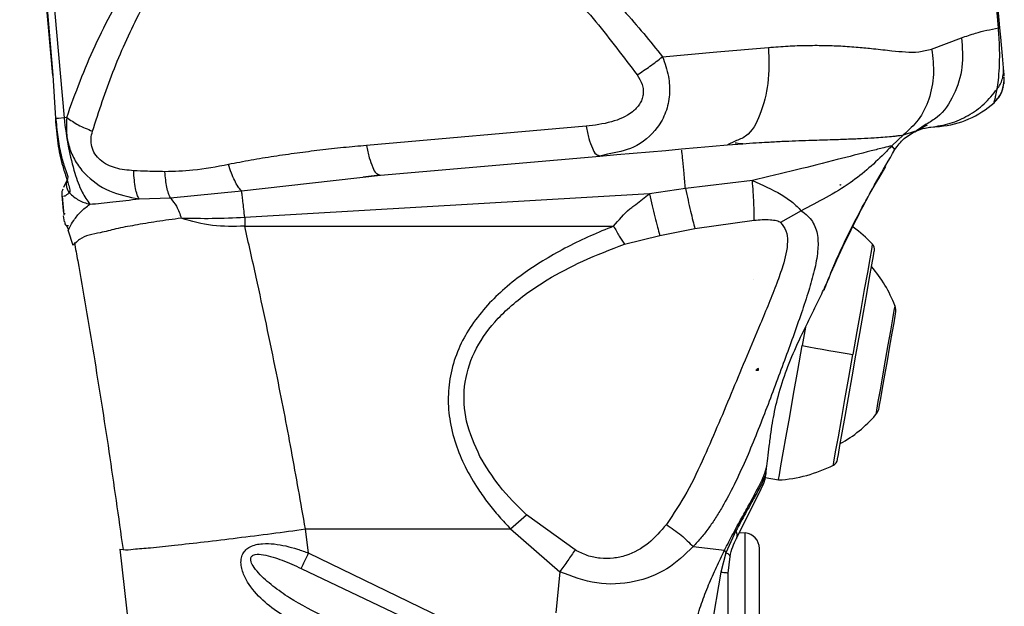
# Model space of a CAD drawing. Header units: millimetres. Extents: x 13 to 546, y 13 to 419.
# Tile 7 of 18: x 195 to 258, y 293 to 330. Entities that reach past the tile are written whole.
import ezdxf

# ---------------------------------------------------------------- set-up
doc = ezdxf.new("R2010")
doc.units = ezdxf.units.MM
doc.header["$LTSCALE"] = 2
doc.linetypes.add('SLD-Solid', pattern=[0])
doc.layers.add('DIMENSIONS', color=140, linetype='SLD-Solid', lineweight=25)
doc.styles.add('SLDTEXTSTYLE0', font='VERDANA.TTF')
doc.dimstyles.new('SLDDIMSTYLE0', dxfattribs={"dimtxt": 4.316016, "dimasz": 6.604, "dimexe": 0, "dimexo": 0.0625, "dimgap": 1.079004, "dimtad": 0, "dimtih": 1, "dimtoh": 1, "dimrnd": 1e-09, "dimzin": 12, "dimdsep": 46, "dimtxsty": 'SLDTEXTSTYLE0', "dimsah": 1, "dimcen": 0.09, "dimadec": 0, "dimazin": 3, "dimtfac": 1, "dimtofl": 0, "dimtmove": 0, "dimatfit": 3, "dimfxl": 0, "dimfrac": 2, "dimtolj": 1, "dimtzin": 12, "dimarcsym": 0})

# ---------------------------------------------------------------- blocks, each defined once
blk = doc.blocks.new('_D')
at = {"layer": 'DIMENSIONS'}
for p, q in [((231.028, 371.753), (163.2, 371.753)), ((169.55, 371.753), (169.55, 280.285)), ((163.138, 272.46), (161.688, 272.46)), ((161.688, 272.46), (161.688, 265.6)), ((175.963, 272.46), (177.413, 272.46)), ((177.413, 272.46), (177.413, 265.6)), ((161.688, 265.6), (163.138, 265.6)), ((177.413, 265.6), (175.963, 265.6)), ((169.55, 163.904), (169.55, 264.634)), ((184.778, 163.904), (163.2, 163.904))]:
    blk.add_line(p, q, dxfattribs=at)
for points in [[(169.55, 371.753), (168.534, 365.149), (170.566, 365.149)], [(169.55, 163.904), (170.566, 170.508), (168.534, 170.508)]]:
    blk.add_solid(points, dxfattribs=at)
at = {"layer": 'DIMENSIONS', "char_height": 4.2333, "attachment_point": 1, "style": 'SLDTEXTSTYLE0'}
for s, insert in [('207.8', (161.343, 278.803)), ('8.18', (163.138, 270.977))]:
    blk.add_mtext(s, dxfattribs=dict(at, insert=insert))
blk = doc.blocks.new('_D_1')
at = {"layer": 'DIMENSIONS'}
for p, q in [((231.028, 371.753), (137.18, 371.753)), ((143.53, 371.753), (143.53, 247.91)), ((135.322, 240.084), (133.873, 240.084)), ((133.873, 240.084), (133.873, 233.224)), ((151.738, 240.084), (153.187, 240.084)), ((153.187, 240.084), (153.187, 233.224)), ((133.873, 233.224), (135.322, 233.224)), ((153.187, 233.224), (151.738, 233.224)), ((143.53, 106.517), (143.53, 232.258)), ((213.478, 106.517), (137.18, 106.517))]:
    blk.add_line(p, q, dxfattribs=at)
for points in [[(143.53, 371.753), (142.514, 365.149), (144.546, 365.149)], [(143.53, 106.517), (144.546, 113.121), (142.514, 113.121)]]:
    blk.add_solid(points, dxfattribs=at)
at = {"layer": 'DIMENSIONS', "char_height": 4.2333, "attachment_point": 1, "style": 'SLDTEXTSTYLE0'}
for s, insert in [('265.2', (135.322, 246.427)), ('10.44', (135.322, 238.601))]:
    blk.add_mtext(s, dxfattribs=dict(at, insert=insert))

msp = doc.modelspace()

# ---------------------------------------------------------------- linework, layer by layer
for p, q in [((257.742, 329.905), (256.344, 345.884)), ((196.122, 336.628), (196.977, 326.857)), ((257.742, 329.905), (257.646, 329.897)), ((253.365, 328.544), (255.279, 329.266)), ((197.011, 326.865), (197.173, 324.08)), ((197.011, 326.865), (197.173, 324.08)), ((257.957, 326.109), (258.024, 326.535)), ((258.005, 326.307), (258.017, 326.762)), ((257.364, 325.102), (257.371, 325.125)), ((197.897, 324.158), (197.724, 324.128)), ((231.203, 323.591), (217.119, 322.359)), ((252.295, 323.27), (252.388, 323.299)), ((252.323, 323.272), (253.104, 323.686)), ((253.02, 323.717), (252.388, 323.299)), ((250.817, 322.345), (251.555, 323.041)), ((251.555, 323.041), (252.295, 323.27)), ((240.772, 322.637), (240.263, 322.393)), ((240.263, 322.393), (241.261, 322.47)), ((251.01, 322.092), (250.817, 322.345)), ((218.01, 320.446), (232.094, 321.678)), ((231.932, 321.695), (232.037, 321.706)), ((231.985, 321.731), (232.094, 321.678)), ((232.573, 321.807), (232.094, 321.678)), ((197.961, 320.374), (197.94, 320.189)), ((209.105, 319.443), (218.01, 320.446)), ((216.901, 320.346), (217.949, 320.472)), ((217.241, 320.387), (217.95, 320.472)), ((217.899, 320.501), (218.01, 320.446)), ((217.899, 320.5), (218.01, 320.446)), ((237.571, 319.592), (235.262, 319.252)), ((241.869, 320.108), (237.571, 319.592)), ((247.52, 319.82), (247.484, 319.82)), ((247.52, 319.854), (247.52, 319.82)), ((197.574, 319.229), (197.577, 319.159)), ((197.61, 319.1), (197.715, 317.899)), ((202.539, 318.934), (204.544, 318.993)), ((204.544, 318.993), (209.105, 319.443)), ((235.262, 319.252), (209.311, 317.739)), ((197.764, 317.471), (197.693, 317.844)), ((197.796, 317.967), (197.74, 317.971)), ((209.311, 317.739), (209.311, 317.18)), ((244.997, 318.172), (243.673, 317.418)), ((197.859, 317.241), (198.011, 316.975)), ((197.983, 316.875), (198.032, 316.987)), ((235.926, 316.595), (238.182, 317.025)), ((238.182, 317.025), (241.974, 317.568)), ((197.983, 316.875), (198.298, 315.965)), ((233.671, 316.027), (235.926, 316.595)), ((198.517, 316.156), (198.298, 315.965)), ((241.963, 313.734), (241.966, 313.735)), ((241.963, 313.734), (241.965, 313.734)), ((241.965, 313.734), (241.966, 313.735)), ((245.272, 310.707), (245.063, 309.519)), ((242.086, 307.942), (242.254, 307.942)), ((242.254, 307.942), (242.254, 308.062)), ((242.758, 301.633), (242.716, 301.237)), ((242.725, 301.301), (242.718, 301.237)), ((242.741, 301.565), (242.724, 301.301)), ((242.758, 301.633), (242.741, 301.565)), ((242.566, 300.61), (242.566, 300.61)), ((242.567, 300.61), (242.614, 300.744)), ((242.653, 300.851), (242.673, 300.891)), ((242.698, 301.051), (243.543, 300.902)), ((226.367, 297.759), (227.381, 298.67)), ((230.503, 296.411), (227.381, 298.67)), ((213.203, 297.759), (226.367, 297.759)), ((213.411, 296.214), (213.203, 297.759)), ((226.367, 297.759), (229.524, 295.018)), ((240.804, 297.634), (240.174, 296.23)), ((241.033, 297.535), (241.405, 297.502)), ((241.405, 288.504), (241.405, 297.502)), ((201.312, 296.462), (201.514, 296.434)), ((201.312, 296.462), (203.874, 273.792)), ((228.97, 288.669), (213.411, 296.214)), ((238.079, 296.628), (240.083, 296.396)), ((240.174, 296.23), (239.844, 294.992)), ((240.083, 296.396), (240.174, 296.23)), ((242.318, 288.504), (242.318, 296.506)), ((240.318, 294.924), (240.434, 295.993)), ((212.929, 295.23), (228.545, 287.799)), ((229.524, 295.018), (229.264, 292.381)), ((239.844, 294.992), (239.204, 291.298)), ((240.318, 291.076), (240.318, 294.924))]:
    msp.add_line(p, q)
at = {"flags": 128}
for points in [[(257.646, 329.897), (256.863, 338.845), (256.248, 345.875)], [(196.159, 336.603), (196.636, 331.15), (197.011, 326.865)], [(196.63, 336.644), (197.243, 329.635), (197.724, 324.128)], [(257.968, 327.331), (257.899, 328.114), (257.838, 328.814), (257.795, 329.309), (257.742, 329.905)], [(236.104, 328.052), (239.592, 328.357), (242.901, 328.646)], [(258.012, 326.823), (258.007, 326.886), (257.968, 327.331)], [(197.724, 324.128), (197.364, 324.097), (197.173, 324.08)], [(253.319, 323.535), (253.561, 323.556), (253.733, 323.571), (253.837, 323.58), (253.872, 323.583)], [(232.094, 321.678), (233.169, 321.772), (234.231, 321.865), (235.28, 321.957), (236.313, 322.047), (237.329, 322.136), (238.328, 322.223), (239.306, 322.309), (240.263, 322.393)], [(197.94, 320.189), (197.743, 319.768), (197.691, 319.656)], [(197.577, 319.159), (197.662, 318.198), (197.669, 318.115)], [(209.311, 317.18), (222.56, 317.18), (232.97, 317.18)], [(249.563, 316.036), (249.556, 315.998), (249.501, 315.689), (249.395, 315.086), (249.241, 314.215), (249.047, 313.113), (248.821, 311.83), (248.572, 310.42), (248.312, 308.946)], [(247.329, 302.214), (247.335, 302.251), (247.386, 302.542), (247.487, 303.111), (247.632, 303.934), (247.815, 304.975), (248.029, 306.187), (248.264, 307.519), (248.509, 308.911), (248.755, 310.303), (248.99, 311.635), (249.203, 312.847), (249.387, 313.888), (249.532, 314.71), (249.632, 315.28), (249.684, 315.571), (249.69, 315.608)], [(251.006, 312.086), (251, 312.051), (250.95, 311.769), (250.855, 311.23), (250.722, 310.475), (250.562, 309.568), (250.388, 308.58), (250.214, 307.592), (250.054, 306.684), (249.921, 305.93), (249.825, 305.39), (249.776, 305.109), (249.769, 305.073)], [(249.999, 305.555), (250.025, 305.702), (250.1, 306.128), (250.217, 306.792), (250.365, 307.628), (250.528, 308.555), (250.692, 309.482), (250.839, 310.318), (250.956, 310.982), (251.031, 311.408), (251.057, 311.555)], [(243.543, 300.902), (243.55, 300.938), (243.601, 301.231), (243.702, 301.805), (243.85, 302.642), (244.039, 303.713), (244.263, 304.982), (244.514, 306.406), (244.783, 307.935), (245.063, 309.519)], [(245.063, 309.519), (245.499, 309.442), (245.929, 309.366), (246.352, 309.291), (246.766, 309.218), (247.17, 309.147), (247.563, 309.078), (247.944, 309.011), (248.312, 308.946)], [(247.062, 301.855), (247.069, 301.894), (247.123, 302.202), (247.229, 302.805), (247.383, 303.676), (247.577, 304.778), (247.804, 306.062), (248.052, 307.471), (248.312, 308.946)], [(240.844, 297.155), (241.896, 299.267), (242.315, 300.107), (242.566, 300.61)]]:
    msp.add_lwpolyline(points, dxfattribs=at)
for centre, radius, start, end in [((253.349, 329.56), 6, 274.99998, 312.02021), ((242.997, 309.881), 8.999, 43.15344, 53.58511), ((249.198, 315.694), 0.5, 349.99908, 43.15338), ((243.07, 309.043), 8.5, 20.97722, 40.73058), ((250.072, 311.728), 1, 350.00052, 20.97712), ((243.352, 310.647), 8.5, 299.26955, 319.02285), ((249.015, 305.729), 1, 319.02205, 350.00014), ((242.999, 309.882), 8.997, 273.46963, 296.84748), ((246.836, 302.301), 0.5, 296.84806, 349.99954), ((241.318, 296.506), 1, 0.00042, 84.9992), ((75.329, 363.273), 153.505, 333.68761, 334.09645)]:
    msp.add_arc(centre, radius, start, end)
for points, knots in [([(197.897, 324.158), (198.176, 324.938), (198.732, 326.491), (199.712, 328.784), (200.82, 331.025), (202.06, 333.146), (203.404, 335.072), (204.822, 336.758), (206.313, 338.203), (208.239, 339.689), (210.266, 340.761), (212.32, 341.394), (214.346, 341.752), (216.958, 341.734), (219.541, 341.146), (221.631, 340.362), (223.255, 339.592), (224.897, 338.651), (226.478, 337.592), (228, 336.435), (229.468, 335.197), (230.913, 333.858), (232.306, 332.454), (233.631, 331.014), (234.899, 329.552), (235.705, 328.548), (236.104, 328.052)], [0, 0, 0, 0, 0.0476969, 0.0950606, 0.1435863, 0.1916662, 0.2365014, 0.2787374, 0.3184054, 0.3558809, 0.4187062, 0.4491484, 0.4794312, 0.5369646, 0.5982842, 0.631047, 0.6654698, 0.7017273, 0.7399682, 0.7750409, 0.8118754, 0.8505304, 0.8885158, 0.9258046, 0.9633071, 1, 1, 1, 1]), ([(199.548, 323.283), (199.964, 324.55), (200.802, 327.099), (202.421, 330.722), (204.246, 333.853), (206.258, 336.418), (208.081, 338.106), (209.736, 339.207), (211.535, 340.114), (214.039, 340.783), (217.194, 340.679), (220.266, 339.771), (223.133, 338.284), (226.058, 336.202), (228.979, 333.535), (231.876, 330.339), (233.609, 328.039), (234.476, 326.889)], [0, 0, 0, 0, 0.080716, 0.162475, 0.239981, 0.299646, 0.35942, 0.389516, 0.419811, 0.481219, 0.544213, 0.608577, 0.673691, 0.739073, 0.825571, 0.912814, 1, 1, 1, 1]), ([(255.279, 329.266), (255.578, 329.369), (256.111, 329.554), (256.903, 329.757), (257.396, 329.85), (257.646, 329.897)], [0, 0, 0, 0, 0.386417, 0.689233, 1, 1, 1, 1]), ([(257.565, 325.979), (257.593, 326.166), (257.66, 326.616), (257.709, 327.251), (257.73, 327.888), (257.728, 328.491), (257.709, 329.038), (257.678, 329.519), (257.657, 329.77), (257.646, 329.897)], [0, 0, 0, 0, 0.144608, 0.347846, 0.485374, 0.631596, 0.808028, 0.902837, 1, 1, 1, 1]), ([(255.279, 329.266), (255.33, 328.636), (255.432, 327.379), (254.861, 325.602), (254.015, 324.305), (253.263, 323.86), (253.02, 323.717)], [0, 0, 0, 0, 0.295551, 0.590296, 0.867528, 1, 1, 1, 1]), ([(242.901, 328.646), (242.927, 327.87), (242.975, 326.398), (242.462, 324.477), (241.762, 323.022), (241.004, 322.727), (240.772, 322.637)], [0, 0, 0, 0, 0.341305, 0.646503, 0.891726, 1, 1, 1, 1]), ([(242.901, 328.646), (243.319, 328.679), (244.122, 328.742), (245.3, 328.784), (246.427, 328.786), (247.543, 328.747), (248.608, 328.672), (249.703, 328.563), (250.71, 328.445), (251.678, 328.356), (252.54, 328.329), (253.091, 328.473), (253.365, 328.544)], [0, 0, 0, 0, 0.119788, 0.229914, 0.336523, 0.441595, 0.548835, 0.64139, 0.755853, 0.838225, 0.919481, 1, 1, 1, 1]), ([(253.365, 328.544), (253.43, 328.001), (253.56, 326.923), (253.252, 325.355), (252.605, 323.983), (251.893, 323.344), (251.555, 323.041)], [0, 0, 0, 0, 0.268453, 0.532273, 0.778131, 1, 1, 1, 1]), ([(236.104, 328.052), (236.25, 327.636), (236.527, 326.848), (236.596, 325.62), (236.36, 324.481), (235.679, 323.228), (234.376, 322.139), (233.147, 321.913), (232.573, 321.807)], [0, 0, 0, 0, 0.155558, 0.294621, 0.430257, 0.562155, 0.795227, 1, 1, 1, 1]), ([(234.476, 326.889), (234.754, 327.069), (235.315, 327.431), (235.84, 327.844), (236.104, 328.052)], [0, 0, 0, 0, 0.495624, 1, 1, 1, 1]), ([(257.565, 325.979), (257.634, 326.077), (257.772, 326.275), (257.905, 326.615), (257.98, 326.971), (257.972, 327.212), (257.968, 327.331)], [0, 0, 0, 0, 0.249099, 0.50148, 0.753066, 1, 1, 1, 1]), ([(197.011, 326.865), (196.99, 326.863), (196.967, 326.861), (196.98, 326.862), (196.981, 326.862)], [0, 0, 0, 0, 0.923963, 1, 1, 1, 1]), ([(234.476, 326.889), (234.602, 326.688), (234.786, 326.391), (234.875, 325.942), (234.871, 325.615), (234.791, 325.3), (234.59, 324.905), (233.997, 324.3), (232.789, 323.791), (231.749, 323.66), (231.203, 323.591)], [0, 0, 0, 0, 0.120932, 0.178005, 0.233456, 0.288367, 0.343937, 0.459865, 0.716475, 1, 1, 1, 1]), ([(253.319, 323.535), (253.735, 323.598), (254.568, 323.724), (255.725, 324.252), (256.766, 324.99), (257.298, 325.649), (257.565, 325.979)], [0, 0, 0, 0, 0.249037, 0.498506, 0.748757, 1, 1, 1, 1]), ([(257.355, 325.102), (257.516, 325.273), (257.839, 325.619), (257.949, 326.08), (258.004, 326.313)], [0, 0, 0, 0, 0.494831, 1, 1, 1, 1]), ([(257.364, 325.102), (257.469, 325.211), (257.683, 325.433), (257.885, 325.797), (257.941, 326.047), (257.962, 326.144)], [0, 0, 0, 0, 0.37246, 0.755096, 1, 1, 1, 1]), ([(257.371, 325.125), (257.373, 325.133), (257.39, 325.19), (257.431, 325.335), (257.498, 325.611), (257.54, 325.84), (257.565, 325.979)], [0, 0, 0, 0, 0.0289134, 0.204026, 0.5161317, 1, 1, 1, 1]), ([(197.173, 324.08), (197.212, 323.554), (197.288, 322.525), (197.528, 321.391), (197.735, 320.697), (197.857, 320.315), (197.984, 319.934), (198.081, 319.609), (198.099, 319.436), (198.095, 319.37), (198.076, 319.34), (198.067, 319.328)], [0, 0, 0, 0, 0.325127, 0.635576, 0.711903, 0.771385, 0.882812, 0.960632, 0.978336, 0.990757, 1, 1, 1, 1]), ([(197.186, 324.175), (197.225, 323.75), (197.301, 322.937), (197.492, 321.829), (197.741, 320.991), (197.903, 320.536), (197.962, 320.37)], [0, 0, 0, 0, 0.3279691, 0.6284938, 0.8638573, 1, 1, 1, 1]), ([(197.724, 324.128), (197.806, 323.488), (197.958, 322.289), (198.366, 320.7), (198.784, 319.454), (199.202, 318.84), (199.374, 318.587)], [0, 0, 0, 0, 0.331171, 0.619988, 0.843273, 1, 1, 1, 1]), ([(197.897, 324.158), (197.879, 323.825), (197.843, 323.179), (198.035, 322.226), (198.42, 321.34), (199.208, 320.298), (200.594, 319.32), (201.888, 319.063), (202.539, 318.934)], [0, 0, 0, 0, 0.1279961, 0.2478213, 0.3702927, 0.4964755, 0.746853, 1, 1, 1, 1]), ([(197.897, 324.158), (198.137, 323.989), (198.649, 323.627), (199.236, 323.403), (199.548, 323.283)], [0, 0, 0, 0, 0.467151, 1, 1, 1, 1]), ([(231.203, 323.591), (231.255, 323.323), (231.35, 322.839), (231.577, 322.258), (231.748, 321.829), (231.938, 321.751), (231.985, 321.731)], [0, 0, 0, 0, 0.391433, 0.70803, 0.928375, 1, 1, 1, 1]), ([(251.01, 322.093), (251.192, 322.348), (251.558, 322.857), (252.111, 323.152), (252.388, 323.299)], [0, 0, 0, 0, 0.500001, 1, 1, 1, 1]), ([(252.388, 323.299), (252.573, 323.368), (252.875, 323.482), (253.195, 323.52), (253.319, 323.535)], [0, 0, 0, 0, 0.6109094, 1, 1, 1, 1]), ([(202.193, 320.737), (201.798, 320.773), (201.035, 320.843), (200.163, 321.27), (199.685, 321.806), (199.481, 322.277), (199.43, 322.788), (199.509, 323.117), (199.548, 323.283)], [0, 0, 0, 0, 0.274615, 0.530238, 0.650313, 0.766411, 0.881804, 1, 1, 1, 1]), ([(242.821, 322.573), (243.137, 322.592), (244.025, 322.643), (245.369, 322.691), (246.751, 322.732), (247.87, 322.768), (248.813, 322.805), (249.775, 322.857), (250.526, 322.913), (251.082, 322.972), (251.335, 323.004), (251.487, 323.03), (251.555, 323.041)], [0, 0, 0, 0, 0.108276, 0.304983, 0.46128, 0.582096, 0.688805, 0.784912, 0.912558, 0.946921, 0.976478, 1, 1, 1, 1]), ([(217.119, 322.359), (216.627, 322.314), (215.628, 322.223), (214.144, 322.057), (212.656, 321.87), (211.186, 321.658), (209.72, 321.418), (208.753, 321.232), (208.271, 321.139)], [0, 0, 0, 0, 0.165814, 0.336729, 0.501268, 0.669262, 0.835358, 1, 1, 1, 1]), ([(217.119, 322.359), (217.171, 322.091), (217.267, 321.607), (217.493, 321.026), (217.664, 320.598), (217.853, 320.52), (217.899, 320.501)], [0, 0, 0, 0, 0.391977, 0.709014, 0.929665, 1, 1, 1, 1]), ([(237.571, 319.592), (237.543, 319.919), (237.489, 320.529), (237.412, 321.32), (237.37, 321.813), (237.343, 322.021), (237.339, 322.049)], [0, 0, 0, 0, 0.39857, 0.744783, 0.965835, 1, 1, 1, 1]), ([(240.761, 322.534), (240.889, 322.513), (241.055, 322.486), (241.222, 322.478), (241.26, 322.477)], [0, 0, 0, 0, 0.772113, 1, 1, 1, 1]), ([(241.261, 322.47), (241.546, 322.493), (242.066, 322.535), (242.587, 322.561), (242.821, 322.573)], [0, 0, 0, 0, 0.54909, 1, 1, 1, 1]), ([(250.817, 322.345), (250.644, 322.302), (250.203, 322.191), (249.036, 321.894), (247.172, 321.417), (244.635, 320.764), (242.815, 320.332), (241.869, 320.108)], [0, 0, 0, 0, 0.057902, 0.147795, 0.391746, 0.683689, 1, 1, 1, 1]), ([(250.817, 322.345), (250.803, 322.331), (250.686, 322.204), (249.86, 321.341), (248.062, 319.747), (246.073, 318.725), (244.997, 318.171)], [0, 0, 0, 0, 0.008195, 0.072093, 0.497497, 1, 1, 1, 1]), ([(246.657, 313.591), (246.992, 314.351), (247.649, 315.843), (248.723, 318.009), (249.83, 320.089), (250.62, 321.43), (251.01, 322.093)], [0, 0, 0, 0, 0.260825, 0.511494, 0.758691, 1, 1, 1, 1]), ([(208.271, 321.139), (207.514, 320.992), (206.164, 320.731), (204.79, 320.695), (204.187, 320.679)], [0, 0, 0, 0, 0.561157, 1, 1, 1, 1]), ([(209.105, 319.443), (209.03, 319.531), (208.857, 319.733), (208.65, 320.126), (208.443, 320.602), (208.33, 320.955), (208.271, 321.139)], [0, 0, 0, 0, 0.181895, 0.417314, 0.695918, 1, 1, 1, 1]), ([(246.471, 313.078), (246.613, 313.446), (247.397, 315.474), (248.717, 318.132), (250.025, 320.335), (250.425, 321.008)], [0, 0, 0, 0, 0.133469, 0.73516, 1, 1, 1, 1]), ([(197.94, 320.189), (197.914, 320.121), (197.862, 319.979), (197.863, 319.746), (197.927, 319.516), (198.021, 319.39), (198.067, 319.328)], [0, 0, 0, 0, 0.237035, 0.489301, 0.747334, 1, 1, 1, 1]), ([(204.187, 320.679), (203.817, 320.686), (203.152, 320.697), (202.488, 320.725), (202.193, 320.737)], [0, 0, 0, 0, 0.556333, 1, 1, 1, 1]), ([(202.539, 318.934), (202.495, 319.02), (202.386, 319.232), (202.301, 319.643), (202.226, 320.157), (202.204, 320.536), (202.193, 320.737)], [0, 0, 0, 0, 0.1565679, 0.3848244, 0.6735928, 1, 1, 1, 1]), ([(204.544, 318.993), (204.502, 319.089), (204.407, 319.309), (204.316, 319.701), (204.236, 320.167), (204.204, 320.503), (204.187, 320.679)], [0, 0, 0, 0, 0.179797, 0.414836, 0.693951, 1, 1, 1, 1]), ([(197.649, 319.567), (197.628, 319.512), (197.584, 319.404), (197.578, 319.287), (197.574, 319.229)], [0, 0, 0, 0, 0.499998, 1, 1, 1, 1]), ([(237.571, 319.592), (237.627, 319.346), (237.736, 318.865), (237.897, 318.178), (238.044, 317.568), (238.139, 317.193), (238.182, 317.025)], [0, 0, 0, 0, 0.287281, 0.560226, 0.802155, 1, 1, 1, 1]), ([(241.974, 317.568), (241.978, 317.733), (241.986, 318.101), (241.967, 318.702), (241.93, 319.384), (241.889, 319.862), (241.869, 320.108)], [0, 0, 0, 0, 0.194287, 0.434603, 0.708598, 1, 1, 1, 1]), ([(241.869, 320.108), (242.496, 319.83), (243.397, 319.431), (244.441, 318.752), (244.822, 318.353), (244.997, 318.171)], [0, 0, 0, 0, 0.554789, 0.796673, 1, 1, 1, 1]), ([(247.484, 319.82), (247.491, 319.826), (247.503, 319.838), (247.515, 319.849), (247.52, 319.854)], [0, 0, 0, 0, 0.5599985, 1, 1, 1, 1]), ([(197.649, 319.074), (197.648, 319.074), (197.635, 319.069), (197.628, 319.087), (197.623, 319.102)], [0, 0, 0, 0, 0.082204, 1, 1, 1, 1]), ([(198.067, 319.328), (198.019, 319.289), (197.925, 319.213), (197.804, 319.118), (197.719, 319.095), (197.692, 319.088)], [0, 0, 0, 0, 0.416879, 0.809857, 1, 1, 1, 1]), ([(198.067, 319.328), (198.26, 319.151), (198.639, 318.804), (199.132, 318.659), (199.374, 318.587)], [0, 0, 0, 0, 0.508237, 1, 1, 1, 1]), ([(199.374, 318.587), (199.868, 318.637), (200.924, 318.745), (201.978, 318.868), (202.539, 318.934)], [0, 0, 0, 0, 0.468187, 1, 1, 1, 1]), ([(204.544, 318.993), (204.683, 318.821), (204.999, 318.433), (205.155, 317.956), (205.242, 317.69)], [0, 0, 0, 0, 0.442434, 1, 1, 1, 1]), ([(209.311, 317.739), (209.292, 317.919), (209.257, 318.262), (209.203, 318.735), (209.155, 319.124), (209.12, 319.349), (209.105, 319.443)], [0, 0, 0, 0, 0.317105, 0.601265, 0.833148, 1, 1, 1, 1]), ([(232.97, 317.18), (233.295, 317.576), (233.653, 318.012), (234.179, 318.419), (234.596, 318.738), (234.971, 319.027), (235.262, 319.252)], [0, 0, 0, 0, 0.4913534, 0.5421525, 0.6436079, 1, 1, 1, 1]), ([(235.262, 319.252), (235.323, 319.001), (235.441, 318.507), (235.616, 317.799), (235.776, 317.165), (235.88, 316.773), (235.926, 316.595)], [0, 0, 0, 0, 0.283643, 0.55564, 0.798957, 1, 1, 1, 1]), ([(198.032, 316.987), (198.046, 317.019), (198.132, 317.217), (198.367, 317.604), (198.785, 318.133), (199.172, 318.431), (199.374, 318.587)], [0, 0, 0, 0, 0.049302, 0.307892, 0.63998, 1, 1, 1, 1]), ([(205.242, 317.69), (204.716, 317.622), (203.718, 317.492), (202.323, 317.257), (201.108, 317.033), (199.944, 316.715), (198.99, 316.596), (198.581, 316.215), (198.517, 316.156)], [0, 0, 0, 0, 0.229156, 0.434362, 0.612104, 0.760179, 0.96266, 1, 1, 1, 1]), ([(209.311, 317.739), (208.612, 317.705), (207.257, 317.641), (205.9, 317.674), (205.242, 317.69)], [0, 0, 0, 0, 0.515194, 1, 1, 1, 1]), ([(209.311, 317.18), (208.617, 317.163), (207.235, 317.128), (205.905, 317.504), (205.242, 317.69)], [0, 0, 0, 0, 0.50216, 1, 1, 1, 1]), ([(244.997, 318.171), (245.14, 318.07), (245.415, 317.875), (245.729, 317.49), (245.941, 317.058), (246.095, 316.418), (246.08, 315.489), (245.847, 314.311), (245.474, 312.993), (244.835, 311.068), (243.905, 308.504), (242.928, 305.876), (242.091, 303.738), (241.429, 302.149), (240.726, 300.618), (240.077, 299.393), (239.517, 298.474), (239.071, 297.819), (238.6, 297.199), (238.252, 296.817), (238.079, 296.628)], [0, 0, 0, 0, 0.0221718, 0.042599, 0.0620305, 0.0827341, 0.1253479, 0.1784318, 0.2346567, 0.2986851, 0.4353262, 0.5801713, 0.6538365, 0.7261027, 0.7982522, 0.8671033, 0.9015424, 0.9345581, 0.9675013, 1, 1, 1, 1]), ([(241.974, 317.568), (242.323, 317.595), (242.806, 317.632), (243.34, 317.565), (243.562, 317.498), (243.639, 317.442), (243.673, 317.418)], [0, 0, 0, 0, 0.603945, 0.835755, 0.927884, 1, 1, 1, 1]), ([(197.752, 317.481), (197.77, 317.374), (197.8, 317.209), (197.955, 317.214), (198.01, 317.216)], [0, 0, 0, 0, 0.642691, 1, 1, 1, 1]), ([(213.203, 297.759), (212.909, 299.44), (212.325, 302.778), (211.474, 307.152), (210.711, 310.856), (210.035, 313.999), (209.558, 316.092), (209.311, 317.18)], [0, 0, 0, 0, 0.258399, 0.513172, 0.674875, 0.831012, 1, 1, 1, 1]), ([(232.97, 317.18), (232.472, 316.977), (231.477, 316.571), (230.011, 315.866), (228.606, 315.089), (227.249, 314.206), (226.001, 313.233), (224.843, 312.115), (223.858, 310.884), (223.066, 309.494), (222.539, 307.997), (222.318, 306.41), (222.411, 304.797), (222.797, 303.23), (223.433, 301.713), (224.168, 300.458), (224.922, 299.407), (225.614, 298.558), (226.117, 298.024), (226.367, 297.759)], [0, 0, 0, 0, 0.0626466, 0.1251335, 0.1892342, 0.2495412, 0.3134771, 0.3731695, 0.436502, 0.4963423, 0.5586686, 0.6201575, 0.6816339, 0.7456764, 0.8070664, 0.8725567, 0.91458, 0.9575482, 1, 1, 1, 1]), ([(232.97, 317.18), (233.088, 316.966), (233.304, 316.572), (233.555, 316.199), (233.671, 316.027)], [0, 0, 0, 0, 0.541287, 1, 1, 1, 1]), ([(243.673, 317.418), (243.809, 317.248), (244.089, 316.896), (244.165, 315.886), (243.879, 314.764), (243.418, 313.451), (242.922, 312.211), (242.272, 310.655), (241.498, 308.822), (240.613, 306.704), (239.722, 304.549), (239.093, 303.119), (238.779, 302.404)], [0, 0, 0, 0, 0.039563, 0.08166, 0.180915, 0.253788, 0.340063, 0.42884, 0.566884, 0.709776, 0.854945, 1, 1, 1, 1]), ([(198.391, 316.126), (198.461, 315.739), (198.9, 313.343), (199.644, 308.875), (200.625, 302.699), (201.213, 298.53), (201.509, 296.434)], [0, 0, 0, 0, 0.05906, 0.366555, 0.681444, 1, 1, 1, 1]), ([(224.399, 302.404), (224.063, 303.147), (223.419, 304.571), (223.29, 306.935), (223.944, 309.161), (225.092, 310.812), (226.299, 312.017), (227.428, 312.921), (228.984, 313.94), (231.066, 315.028), (232.77, 315.682), (233.671, 316.027)], [0, 0, 0, 0, 0.127499, 0.244155, 0.363467, 0.486075, 0.556021, 0.631471, 0.713113, 0.848304, 1, 1, 1, 1]), ([(242.758, 301.633), (242.795, 301.852), (242.875, 302.331), (242.957, 303.113), (243.087, 304.181), (243.319, 305.543), (243.758, 307.168), (244.387, 308.831), (245.064, 310.288), (245.682, 311.536), (246.197, 312.567), (246.506, 313.255), (246.657, 313.591)], [0, 0, 0, 0, 0.0525353, 0.1149408, 0.1860032, 0.3071119, 0.4414926, 0.5835387, 0.7273421, 0.8214484, 0.9129881, 1, 1, 1, 1]), ([(242.254, 308.062), (242.223, 308.039), (242.167, 307.998), (242.111, 307.959), (242.086, 307.942)], [0, 0, 0, 0, 0.5602, 1, 1, 1, 1]), ([(227.381, 298.67), (226.774, 299.266), (225.628, 300.39), (224.792, 301.76), (224.399, 302.404)], [0, 0, 0, 0, 0.529888, 1, 1, 1, 1]), ([(238.779, 302.404), (238.426, 301.631), (237.735, 300.115), (236.808, 298.73), (236.354, 298.05)], [0, 0, 0, 0, 0.509244, 1, 1, 1, 1]), ([(240.083, 296.396), (240.262, 296.751), (240.615, 297.451), (241.165, 298.447), (241.755, 299.503), (242.217, 300.342), (242.525, 300.997), (242.663, 301.325), (242.728, 301.536), (242.758, 301.633)], [0, 0, 0, 0, 0.20277, 0.3995188, 0.5793037, 0.8192721, 0.8872405, 0.9483716, 1, 1, 1, 1]), ([(242.716, 301.237), (242.629, 301.036), (242.413, 300.539), (242.082, 299.943), (241.739, 299.318), (241.341, 298.602), (241.012, 298.009), (240.804, 297.634)], [0, 0, 0, 0, 0.16078, 0.398254, 0.501078, 0.684861, 1, 1, 1, 1]), ([(242.566, 300.61), (242.609, 300.709), (242.695, 300.91), (242.709, 301.128), (242.716, 301.237)], [0, 0, 0, 0, 0.497443, 1, 1, 1, 1]), ([(242.678, 300.922), (242.68, 300.93), (242.724, 301.05), (242.725, 301.18), (242.725, 301.301)], [0, 0, 0, 0, 0.067681, 1, 1, 1, 1]), ([(242.12, 299.715), (242.121, 299.717), (242.123, 299.72), (242.125, 299.724), (242.126, 299.726)], [0, 0, 0, 0, 0.4998671, 1, 1, 1, 1]), ([(236.354, 298.05), (235.991, 297.624), (235.273, 296.782), (234.033, 296.095), (232.951, 295.857), (232.107, 295.853), (231.266, 296.023), (230.758, 296.281), (230.503, 296.411)], [0, 0, 0, 0, 0.24989, 0.494984, 0.619113, 0.74476, 0.871974, 1, 1, 1, 1]), ([(236.354, 298.05), (236.676, 297.828), (237.293, 297.404), (237.825, 296.879), (238.079, 296.628)], [0, 0, 0, 0, 0.522695, 1, 1, 1, 1]), ([(201.514, 296.434), (201.515, 296.434), (201.728, 296.404), (202.316, 296.494), (203.411, 296.555), (204.929, 296.73), (206.785, 296.937), (208.863, 297.192), (211.028, 297.468), (212.483, 297.662), (213.203, 297.759)], [0, 0, 0, 0, 0.000284, 0.054855, 0.149196, 0.281154, 0.443587, 0.625598, 0.814847, 1, 1, 1, 1]), ([(240.804, 297.634), (240.841, 297.548), (240.91, 297.392), (240.864, 297.229), (240.844, 297.155)], [0, 0, 0, 0, 0.546947, 1, 1, 1, 1]), ([(214.07, 291.083), (213.132, 291.494), (211.729, 292.109), (210.167, 293.42), (209.375, 294.432), (209.076, 295.29), (209.064, 295.804), (209.171, 296.157), (209.376, 296.436), (209.786, 296.722), (210.684, 296.891), (211.713, 296.742), (212.692, 296.48), (213.171, 296.303), (213.411, 296.214)], [0, 0, 0, 0, 0.251701, 0.376648, 0.501633, 0.564703, 0.597648, 0.627457, 0.654179, 0.681907, 0.749112, 0.873501, 0.936664, 1, 1, 1, 1]), ([(240.434, 295.993), (240.487, 296.201), (240.588, 296.601), (240.761, 296.975), (240.844, 297.155)], [0, 0, 0, 0, 0.520529, 1, 1, 1, 1]), ([(214.513, 292.077), (213.722, 292.475), (212.543, 293.068), (211.123, 294.069), (210.329, 294.759), (209.867, 295.332), (209.704, 295.658), (209.692, 295.853), (209.716, 295.951), (209.776, 296.03), (209.865, 296.086), (210.108, 296.158), (210.76, 296.086), (211.745, 295.766), (212.528, 295.411), (212.929, 295.23)], [0, 0, 0, 0, 0.270691, 0.403762, 0.531829, 0.590997, 0.629702, 0.640185, 0.650218, 0.659864, 0.669951, 0.681775, 0.736914, 0.865308, 1, 1, 1, 1]), ([(238.079, 296.628), (237.541, 296.114), (236.454, 295.076), (234.263, 294.26), (231.834, 294.134), (230.304, 294.72), (229.524, 295.018)], [0, 0, 0, 0, 0.236954, 0.478593, 0.734146, 1, 1, 1, 1]), ([(230.503, 296.411), (230.345, 296.185), (230.019, 295.72), (229.692, 295.256), (229.524, 295.018)], [0, 0, 0, 0, 0.48654, 1, 1, 1, 1]), ([(238.225, 291.745), (238.348, 292.159), (238.592, 292.979), (239.052, 294.164), (239.546, 295.302), (239.906, 296.035), (240.083, 296.396)], [0, 0, 0, 0, 0.258092, 0.511602, 0.759372, 1, 1, 1, 1]), ([(240.174, 296.23), (240.252, 296.196), (240.369, 296.145), (240.418, 296.031), (240.434, 295.993)], [0, 0, 0, 0, 0.665403, 1, 1, 1, 1]), ([(239.844, 294.992), (239.911, 294.988), (240.028, 294.982), (240.174, 294.961), (240.272, 294.956), (240.308, 294.931), (240.318, 294.924)], [0, 0, 0, 0, 0.413227, 0.729202, 0.925705, 1, 1, 1, 1])]:
    msp.add_open_spline(points, degree=3, knots=knots)

# ---------------------------------------------------------------- dimensions: what is measured, and where the dimension line sits
at = {"layer": 'DIMENSIONS'}
for base, p2, picture, middle in [((143.53, 106.517), (216.018, 106.517), '_D_1', (143.53, 240.084)), ((169.55, 163.904), (187.318, 163.904), '_D', (169.55, 272.46))]:
    dim = msp.add_linear_dim(base=base, p1=(233.568, 371.753), p2=p2, angle=90, dimstyle='SLDDIMSTYLE0', dxfattribs=at)
    dim.commit()
    dim.dimension.update_dxf_attribs({"geometry": picture, "text_midpoint": middle, "dimtype": 160})

doc.saveas('drawing.dxf')
